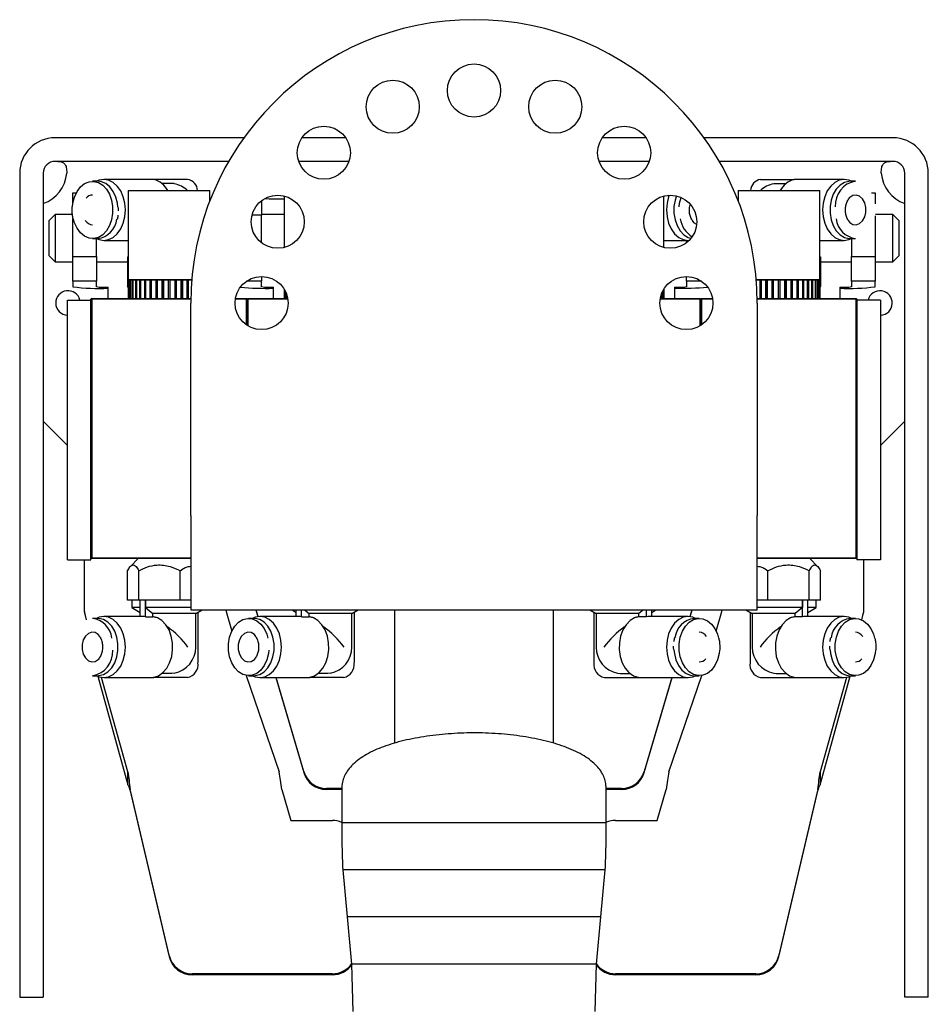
# Model space of a CAD drawing. Header units: inches. Extents: x 18.3 to 53, y 6 to 34.6.
# Tile 2 of 11: x 29.5 to 34.3, y 10.1 to 15.3. Entities that reach past the tile are written whole.
import ezdxf

# ---------------------------------------------------------------- set-up
doc = ezdxf.new("R2010")
doc.units = ezdxf.units.IN
doc.header["$MEASUREMENT"] = 0

msp = doc.modelspace()

# ---------------------------------------------------------------- linework, layer by layer
at = {"color": 7, "linetype": 'Continuous', "lineweight": 25}
for p, q in [((30.685, 14.6608), (29.6846, 14.6608)), ((31.2239, 14.6608), (30.9919, 14.6608)), ((32.8149, 14.6608), (32.5829, 14.6608)), ((34.1221, 14.6608), (33.1217, 14.6608)), ((30.6043, 14.5358), (29.6846, 14.5358)), ((31.2409, 14.5358), (30.9748, 14.5358)), ((32.8319, 14.5358), (32.5658, 14.5358)), ((34.1221, 14.5358), (33.2024, 14.5358)), ((29.4971, 14.4733), (29.4971, 10.2358)), ((29.6221, 14.4733), (29.6221, 10.2358)), ((30.1936, 14.4401), (29.943, 14.4401)), ((30.2075, 14.4401), (30.1936, 14.4401)), ((30.2075, 14.4401), (30.2075, 14.4389)), ((30.3857, 14.4401), (30.2075, 14.4401)), ((33.4211, 14.4401), (33.5993, 14.4401)), ((33.5993, 14.4401), (33.5993, 14.4389)), ((33.6132, 14.4401), (33.5993, 14.4401)), ((33.8637, 14.4401), (33.6132, 14.4401)), ((34.1846, 10.2358), (34.1846, 14.4733)), ((34.3096, 10.2358), (34.3096, 14.4733)), ((29.911, 14.4303), (29.8832, 14.4303)), ((30.3021, 14.4191), (30.2499, 14.4191)), ((30.3161, 14.4177), (30.3021, 14.4191)), ((33.4907, 14.4177), (33.5046, 14.4191)), ((33.5046, 14.4191), (33.5568, 14.4191)), ((33.9236, 14.4303), (33.8958, 14.4303)), ((29.7784, 14.3694), (29.7973, 14.3694)), ((29.7784, 14.3106), (29.7784, 14.3694)), ((30.0717, 14.3815), (30.0717, 13.911)), ((30.0717, 14.3815), (30.5048, 14.3815)), ((30.5048, 14.3279), (30.5048, 14.3815)), ((30.5048, 14.3384), (30.509, 14.3386)), ((30.8409, 14.3378), (30.8985, 14.3378)), ((30.8985, 14.3526), (30.8985, 14.0799)), ((32.9083, 14.0799), (32.9083, 14.3526)), ((33.2978, 14.3386), (33.302, 14.3384)), ((33.302, 14.3815), (33.302, 14.3279)), ((33.302, 14.3815), (33.7351, 14.3815)), ((33.7351, 13.911), (33.7351, 14.3815)), ((34.0095, 14.3694), (34.0284, 14.3694)), ((34.0284, 14.3694), (34.0284, 14.3106)), ((29.7732, 14.283), (29.7731, 14.2787)), ((30.0209, 14.2828), (30.0205, 14.2923)), ((30.0211, 14.2787), (30.0209, 14.2828)), ((30.7784, 14.3278), (30.7784, 14.2503)), ((29.6846, 14.2545), (29.6534, 14.2233)), ((29.7749, 14.2545), (29.6846, 14.2545)), ((29.6846, 14.2545), (29.6846, 14.0045)), ((29.7777, 14.238), (29.7786, 14.2322)), ((29.7784, 14.0317), (29.7784, 14.2336)), ((30.021, 14.2735), (30.0211, 14.2787)), ((30.7784, 14.2503), (30.7276, 14.2503)), ((30.8985, 14.2545), (30.7784, 14.2545)), ((30.7784, 14.1047), (30.7784, 14.2503)), ((34.0284, 14.2469), (34.0284, 14.0317)), ((34.1221, 14.2545), (34.0294, 14.2545)), ((34.1534, 14.2233), (34.1221, 14.2545)), ((34.1221, 14.0045), (34.1221, 14.2545)), ((29.6534, 14.0358), (29.6534, 14.2233)), ((34.1534, 14.2233), (34.1534, 14.0358)), ((29.8832, 14.1272), (29.911, 14.1272)), ((29.9034, 14.0317), (29.9034, 14.1272)), ((33.8958, 14.1272), (33.9236, 14.1272)), ((33.9034, 14.1272), (33.9034, 14.0317)), ((29.943, 14.1173), (30.0717, 14.1173)), ((32.9083, 14.1173), (33.037, 14.1173)), ((33.0284, 14.1173), (33.0284, 14.1047)), ((33.7351, 14.1173), (33.8637, 14.1173)), ((29.6534, 14.0358), (29.6846, 14.0045)), ((29.7784, 13.9011), (29.7784, 14.0317)), ((29.7784, 14.0317), (29.9034, 14.0317)), ((29.9034, 14.0317), (29.9034, 13.9011)), ((30.0687, 14.0307), (30.0687, 13.8744)), ((30.0687, 14.0307), (30.0717, 14.0307)), ((33.7351, 14.0307), (33.7381, 14.0307)), ((33.7381, 14.0307), (33.7381, 13.8744)), ((33.9034, 14.0317), (34.0284, 14.0317)), ((33.9034, 13.9011), (33.9034, 14.0317)), ((34.0284, 14.0317), (34.0284, 13.9011)), ((34.1221, 14.0045), (34.1534, 14.0358)), ((29.6846, 14.0045), (29.7784, 14.0045)), ((29.9034, 14.0045), (30.0687, 14.0045)), ((33.7381, 14.0045), (33.9034, 14.0045)), ((34.0284, 14.0045), (34.1221, 14.0045)), ((30.7784, 13.9264), (30.7784, 13.9011)), ((33.0284, 13.9011), (33.0284, 13.9264)), ((29.9034, 13.9011), (29.7784, 13.9011)), ((29.7784, 13.9011), (29.7784, 13.8724)), ((29.9034, 13.8724), (29.9034, 13.9011)), ((29.9659, 13.8106), (29.9659, 13.8695)), ((30.0717, 13.8697), (30.0687, 13.8744)), ((30.0717, 13.911), (30.4086, 13.911)), ((30.0717, 13.9071), (30.0717, 13.8106)), ((30.0738, 13.9071), (30.0717, 13.9071)), ((30.0729, 13.911), (30.074, 13.909)), ((30.074, 13.909), (30.0729, 13.9071)), ((30.0738, 13.9071), (30.0738, 13.8106)), ((30.0738, 13.9071), (30.0749, 13.9071)), ((30.076, 13.909), (30.074, 13.909)), ((30.074, 13.909), (30.074, 13.909)), ((30.0749, 13.9071), (30.076, 13.909)), ((30.075, 13.9071), (30.075, 13.8106)), ((30.0811, 13.9071), (30.075, 13.9071)), ((30.0773, 13.909), (30.076, 13.909)), ((30.0773, 13.909), (30.0762, 13.9071)), ((30.0833, 13.909), (30.0773, 13.909)), ((30.0811, 13.9071), (30.0811, 13.8106)), ((30.0811, 13.9071), (30.0822, 13.9071)), ((30.0822, 13.9071), (30.0833, 13.909)), ((30.0857, 13.909), (30.0833, 13.909)), ((30.0835, 13.9071), (30.0835, 13.8106)), ((30.0935, 13.9071), (30.0835, 13.9071)), ((30.0857, 13.909), (30.0846, 13.9071)), ((30.0848, 13.909), (30.0848, 13.9074)), ((30.0956, 13.909), (30.0857, 13.909)), ((30.0935, 13.9071), (30.0935, 13.8106)), ((30.0935, 13.9071), (30.0946, 13.9071)), ((30.0946, 13.9071), (30.0956, 13.909)), ((30.0992, 13.909), (30.0956, 13.909)), ((30.097, 13.909), (30.097, 13.8106)), ((30.0971, 13.9071), (30.0971, 13.8106)), ((30.1108, 13.9071), (30.0971, 13.9071)), ((30.0992, 13.909), (30.0981, 13.9071)), ((30.1126, 13.909), (30.0992, 13.909)), ((30.1108, 13.9071), (30.1108, 13.8106)), ((30.1108, 13.9071), (30.1117, 13.9071)), ((30.1117, 13.9071), (30.1126, 13.909)), ((30.1172, 13.909), (30.1126, 13.909)), ((30.1139, 13.909), (30.1139, 13.8106)), ((30.1154, 13.9071), (30.1154, 13.8106)), ((30.1323, 13.9071), (30.1154, 13.9071)), ((30.1172, 13.909), (30.1163, 13.9071)), ((30.134, 13.909), (30.1172, 13.909)), ((30.1323, 13.9071), (30.1323, 13.8106)), ((30.1323, 13.9071), (30.1332, 13.9071)), ((30.1332, 13.9071), (30.134, 13.909)), ((30.1395, 13.909), (30.134, 13.909)), ((30.1351, 13.909), (30.1351, 13.8106)), ((30.1379, 13.9071), (30.1379, 13.8106)), ((30.1578, 13.9071), (30.1379, 13.9071)), ((30.1395, 13.909), (30.1387, 13.9071)), ((30.1591, 13.909), (30.1395, 13.909)), ((30.1578, 13.9071), (30.1578, 13.8106)), ((30.1578, 13.9071), (30.1585, 13.9071)), ((30.1585, 13.9071), (30.1591, 13.909)), ((30.1655, 13.909), (30.1591, 13.909)), ((30.1601, 13.909), (30.1601, 13.8106)), ((30.1641, 13.9071), (30.1641, 13.8106)), ((30.1864, 13.9071), (30.1641, 13.9071)), ((30.1655, 13.909), (30.1648, 13.9071)), ((30.1875, 13.909), (30.1655, 13.909)), ((30.1864, 13.9071), (30.1864, 13.8106)), ((30.1864, 13.9071), (30.187, 13.9071)), ((30.187, 13.9071), (30.1875, 13.909)), ((30.1945, 13.909), (30.1875, 13.909)), ((30.1882, 13.909), (30.1882, 13.8106)), ((30.1934, 13.9071), (30.1934, 13.8106)), ((30.2176, 13.9071), (30.1934, 13.9071)), ((30.1945, 13.909), (30.194, 13.9071)), ((30.2183, 13.909), (30.1945, 13.909)), ((30.2176, 13.9071), (30.2176, 13.8106)), ((30.2176, 13.9071), (30.2179, 13.9071)), ((30.2179, 13.9071), (30.2183, 13.909)), ((30.2258, 13.909), (30.2183, 13.909)), ((30.2188, 13.909), (30.2188, 13.8106)), ((30.2251, 13.9071), (30.2251, 13.8106)), ((30.2505, 13.9071), (30.2251, 13.9071)), ((30.2258, 13.909), (30.2254, 13.9071)), ((30.2508, 13.909), (30.2258, 13.909)), ((30.2505, 13.9071), (30.2505, 13.8106)), ((30.2505, 13.9071), (30.2506, 13.9071)), ((30.2506, 13.9071), (30.2508, 13.909)), ((30.2586, 13.909), (30.2508, 13.909)), ((30.2511, 13.909), (30.2511, 13.8106)), ((30.2582, 13.9071), (30.2582, 13.8106)), ((30.2843, 13.9071), (30.2582, 13.9071)), ((30.2586, 13.909), (30.2584, 13.9071)), ((30.2843, 13.909), (30.2586, 13.909)), ((30.2922, 13.909), (30.2843, 13.909)), ((30.2843, 13.9071), (30.2843, 13.909)), ((30.2843, 13.9071), (30.2843, 13.8106)), ((30.3178, 13.909), (30.2922, 13.909)), ((30.2922, 13.909), (30.2922, 13.9071)), ((30.2922, 13.9071), (30.2922, 13.8106)), ((30.3182, 13.9071), (30.2922, 13.9071)), ((30.3256, 13.909), (30.3178, 13.909)), ((30.318, 13.9071), (30.3178, 13.909)), ((30.3182, 13.9071), (30.3182, 13.8106)), ((30.3254, 13.909), (30.3254, 13.8106)), ((30.3507, 13.909), (30.3256, 13.909)), ((30.3256, 13.909), (30.3258, 13.9071)), ((30.3258, 13.9071), (30.326, 13.9071)), ((30.326, 13.9071), (30.326, 13.8106)), ((30.3514, 13.9071), (30.326, 13.9071)), ((30.3582, 13.909), (30.3507, 13.909)), ((30.351, 13.9071), (30.3507, 13.909)), ((30.3514, 13.9071), (30.3514, 13.8106)), ((30.3576, 13.909), (30.3576, 13.8106)), ((30.382, 13.909), (30.3582, 13.909)), ((30.3582, 13.909), (30.3585, 13.9071)), ((30.3585, 13.9071), (30.3589, 13.9071)), ((30.3589, 13.9071), (30.3589, 13.8106)), ((30.383, 13.9071), (30.3589, 13.9071)), ((30.389, 13.909), (30.382, 13.909)), ((30.3825, 13.9071), (30.382, 13.909)), ((30.383, 13.9071), (30.383, 13.8106)), ((30.3882, 13.909), (30.3882, 13.8106)), ((30.4109, 13.909), (30.389, 13.909)), ((30.389, 13.909), (30.3895, 13.9071)), ((30.3895, 13.9071), (30.39, 13.9071)), ((30.39, 13.9071), (30.39, 13.8106)), ((30.4083, 13.9071), (30.39, 13.9071)), ((30.7784, 13.9011), (30.698, 13.9011)), ((30.7784, 13.8724), (30.7784, 13.9011)), ((30.8409, 13.8106), (30.8409, 13.8695)), ((32.9659, 13.8695), (32.9659, 13.8106)), ((33.1088, 13.9011), (33.0284, 13.9011)), ((33.0284, 13.9011), (33.0284, 13.8724)), ((33.4178, 13.909), (33.3958, 13.909)), ((33.3981, 13.911), (33.7351, 13.911)), ((33.4167, 13.9071), (33.3985, 13.9071)), ((33.4167, 13.9071), (33.4167, 13.8106)), ((33.4167, 13.9071), (33.4173, 13.9071)), ((33.4173, 13.9071), (33.4178, 13.909)), ((33.4248, 13.909), (33.4178, 13.909)), ((33.4185, 13.909), (33.4185, 13.8106)), ((33.4238, 13.9071), (33.4238, 13.8106)), ((33.4479, 13.9071), (33.4238, 13.9071)), ((33.4248, 13.909), (33.4243, 13.9071)), ((33.4486, 13.909), (33.4248, 13.909)), ((33.4479, 13.9071), (33.4479, 13.8106)), ((33.4479, 13.9071), (33.4482, 13.9071)), ((33.4482, 13.9071), (33.4486, 13.909)), ((33.4561, 13.909), (33.4486, 13.909)), ((33.4491, 13.909), (33.4491, 13.8106)), ((33.4554, 13.9071), (33.4554, 13.8106)), ((33.4808, 13.9071), (33.4554, 13.9071)), ((33.4561, 13.909), (33.4557, 13.9071)), ((33.4811, 13.909), (33.4561, 13.909)), ((33.4808, 13.9071), (33.4808, 13.8106)), ((33.4808, 13.9071), (33.481, 13.9071)), ((33.481, 13.9071), (33.4811, 13.909)), ((33.4889, 13.909), (33.4811, 13.909)), ((33.4814, 13.909), (33.4814, 13.8106)), ((33.4886, 13.9071), (33.4886, 13.8106)), ((33.5146, 13.9071), (33.4886, 13.9071)), ((33.4889, 13.909), (33.4887, 13.9071)), ((33.5146, 13.909), (33.4889, 13.909)), ((33.5225, 13.909), (33.5146, 13.909)), ((33.5146, 13.9071), (33.5146, 13.909)), ((33.5146, 13.9071), (33.5146, 13.8106)), ((33.5482, 13.909), (33.5225, 13.909)), ((33.5225, 13.909), (33.5225, 13.9071)), ((33.5485, 13.9071), (33.5225, 13.9071)), ((33.5225, 13.9071), (33.5225, 13.8106)), ((33.5559, 13.909), (33.5482, 13.909)), ((33.5483, 13.9071), (33.5482, 13.909)), ((33.5485, 13.9071), (33.5485, 13.8106)), ((33.5557, 13.909), (33.5557, 13.8106)), ((33.581, 13.909), (33.5559, 13.909)), ((33.5559, 13.909), (33.5561, 13.9071)), ((33.5561, 13.9071), (33.5563, 13.9071)), ((33.5563, 13.9071), (33.5563, 13.8106)), ((33.5817, 13.9071), (33.5563, 13.9071)), ((33.5885, 13.909), (33.581, 13.909)), ((33.5813, 13.9071), (33.581, 13.909)), ((33.5817, 13.9071), (33.5817, 13.8106)), ((33.588, 13.909), (33.588, 13.8106)), ((33.6123, 13.909), (33.5885, 13.909)), ((33.5885, 13.909), (33.5888, 13.9071)), ((33.5888, 13.9071), (33.5892, 13.9071)), ((33.5892, 13.9071), (33.5892, 13.8106)), ((33.6133, 13.9071), (33.5892, 13.9071)), ((33.6193, 13.909), (33.6123, 13.909)), ((33.6128, 13.9071), (33.6123, 13.909)), ((33.6133, 13.9071), (33.6133, 13.8106)), ((33.6185, 13.909), (33.6185, 13.8106)), ((33.6412, 13.909), (33.6193, 13.909)), ((33.6193, 13.909), (33.6198, 13.9071)), ((33.6198, 13.9071), (33.6203, 13.9071)), ((33.6203, 13.9071), (33.6203, 13.8106)), ((33.6426, 13.9071), (33.6203, 13.9071)), ((33.6476, 13.909), (33.6412, 13.909)), ((33.6419, 13.9071), (33.6412, 13.909)), ((33.6426, 13.9071), (33.6426, 13.8106)), ((33.6467, 13.909), (33.6467, 13.8106)), ((33.6672, 13.909), (33.6476, 13.909)), ((33.6476, 13.909), (33.6483, 13.9071)), ((33.6483, 13.9071), (33.649, 13.9071)), ((33.649, 13.9071), (33.649, 13.8106)), ((33.6688, 13.9071), (33.649, 13.9071)), ((33.6728, 13.909), (33.6672, 13.909)), ((33.668, 13.9071), (33.6672, 13.909)), ((33.6688, 13.9071), (33.6688, 13.8106)), ((33.6716, 13.909), (33.6716, 13.8106)), ((33.6895, 13.909), (33.6728, 13.909)), ((33.6728, 13.909), (33.6736, 13.9071)), ((33.6736, 13.9071), (33.6744, 13.9071)), ((33.6744, 13.9071), (33.6744, 13.8106)), ((33.6914, 13.9071), (33.6744, 13.9071)), ((33.6941, 13.909), (33.6895, 13.909)), ((33.6904, 13.9071), (33.6895, 13.909)), ((33.6914, 13.9071), (33.6914, 13.8106)), ((33.6928, 13.909), (33.6928, 13.8106)), ((33.7076, 13.909), (33.6941, 13.909)), ((33.6941, 13.909), (33.6951, 13.9071)), ((33.6951, 13.9071), (33.696, 13.9071)), ((33.696, 13.9071), (33.696, 13.8106)), ((33.7096, 13.9071), (33.696, 13.9071)), ((33.7112, 13.909), (33.7076, 13.909)), ((33.7086, 13.9071), (33.7076, 13.909)), ((33.7096, 13.9071), (33.7096, 13.8106)), ((33.7097, 13.909), (33.7097, 13.8106)), ((33.721, 13.909), (33.7112, 13.909)), ((33.7112, 13.909), (33.7122, 13.9071)), ((33.7122, 13.9071), (33.7132, 13.9071)), ((33.7132, 13.9071), (33.7132, 13.8106)), ((33.7232, 13.9071), (33.7132, 13.9071)), ((33.7235, 13.909), (33.721, 13.909)), ((33.7221, 13.9071), (33.721, 13.909)), ((33.7219, 13.909), (33.7219, 13.9074)), ((33.7232, 13.9071), (33.7232, 13.8106)), ((33.7295, 13.909), (33.7235, 13.909)), ((33.7235, 13.909), (33.7245, 13.9071)), ((33.7245, 13.9071), (33.7257, 13.9071)), ((33.7257, 13.9071), (33.7257, 13.8106)), ((33.7318, 13.9071), (33.7257, 13.9071)), ((33.7307, 13.909), (33.7295, 13.909)), ((33.7306, 13.9071), (33.7295, 13.909)), ((33.7327, 13.909), (33.7307, 13.909)), ((33.7307, 13.909), (33.7318, 13.9071)), ((33.7318, 13.9071), (33.7318, 13.8106)), ((33.7318, 13.9071), (33.733, 13.9071)), ((33.7339, 13.9071), (33.7327, 13.909)), ((33.7328, 13.909), (33.7339, 13.911)), ((33.733, 13.9071), (33.733, 13.8106)), ((33.735, 13.9071), (33.733, 13.9071)), ((33.735, 13.9071), (33.735, 13.8106)), ((33.7381, 13.8744), (33.735, 13.8695)), ((33.8409, 13.8695), (33.8409, 13.8106)), ((34.0284, 13.9011), (33.9034, 13.9011)), ((33.9034, 13.9011), (33.9034, 13.8724)), ((34.0284, 13.8724), (34.0284, 13.9011)), ((30.8985, 13.8589), (30.8985, 13.8106)), ((30.9005, 13.8554), (30.9005, 13.8106)), ((30.9018, 13.8532), (30.9018, 13.8106)), ((30.9079, 13.8406), (30.9079, 13.8106)), ((30.9103, 13.8345), (30.9103, 13.8106)), ((32.8964, 13.8345), (32.8964, 13.8106)), ((32.8989, 13.8406), (32.8989, 13.8106)), ((32.905, 13.8532), (32.905, 13.8106)), ((32.9062, 13.8554), (32.9062, 13.8106)), ((32.9083, 13.8589), (32.9083, 13.8106)), ((29.7498, 13.8014), (29.8748, 13.8014)), ((29.7498, 12.4264), (29.7498, 13.8014)), ((29.8788, 13.8106), (29.8748, 13.8067)), ((29.8748, 12.4366), (29.8748, 13.8067)), ((29.8748, 13.8067), (29.8788, 13.8067)), ((29.8788, 13.8106), (30.4036, 13.8106)), ((29.8788, 13.8106), (29.8788, 13.8067)), ((29.8788, 13.8067), (29.8788, 12.4366)), ((30.4035, 13.8067), (29.8788, 13.8067)), ((30.4034, 12.6608), (30.4034, 13.7858)), ((30.6977, 13.8067), (30.6393, 13.8067)), ((30.64, 13.8106), (30.6977, 13.8106)), ((30.6977, 13.8067), (30.6977, 13.8106)), ((30.7016, 13.8067), (30.6977, 13.8106)), ((30.6977, 13.6706), (30.6977, 13.8067)), ((30.6977, 13.8067), (30.7016, 13.8067)), ((30.7055, 13.8106), (30.7016, 13.8067)), ((30.7016, 13.6679), (30.7016, 13.8067)), ((30.7016, 13.8067), (30.7055, 13.8067)), ((30.7055, 13.8106), (30.9168, 13.8106)), ((30.7055, 13.8106), (30.7055, 13.8067)), ((30.7055, 13.8067), (30.7055, 13.6655)), ((30.9174, 13.8067), (30.7055, 13.8067)), ((33.1012, 13.8067), (32.8893, 13.8067)), ((32.89, 13.8106), (33.1012, 13.8106)), ((33.1012, 13.8067), (33.1012, 13.8106)), ((33.1051, 13.8067), (33.1012, 13.8106)), ((33.1012, 13.6655), (33.1012, 13.8067)), ((33.1012, 13.8067), (33.1051, 13.8067)), ((33.1091, 13.8106), (33.1051, 13.8067)), ((33.1051, 13.8067), (33.1051, 13.6679)), ((33.1051, 13.8067), (33.1091, 13.8067)), ((33.1091, 13.8106), (33.1668, 13.8106)), ((33.1091, 13.8106), (33.1091, 13.8067)), ((33.1091, 13.8067), (33.1091, 13.6706)), ((33.1674, 13.8067), (33.1091, 13.8067)), ((33.4032, 13.8106), (33.928, 13.8106)), ((33.928, 13.8067), (33.4032, 13.8067)), ((33.4034, 13.7858), (33.4034, 12.6608)), ((33.928, 13.8067), (33.928, 13.8106)), ((33.9319, 13.8067), (33.928, 13.8106)), ((33.928, 12.4366), (33.928, 13.8067)), ((33.928, 13.8067), (33.9319, 13.8067)), ((33.9319, 13.8067), (33.9319, 12.4366)), ((34.0569, 13.8014), (33.9319, 13.8014)), ((34.0569, 13.8014), (34.0569, 12.4264)), ((29.6221, 13.1609), (29.7471, 13.0359)), ((34.0596, 13.0359), (34.1846, 13.1609)), ((29.7471, 13.0359), (29.7498, 13.0359)), ((34.0569, 13.0359), (34.0596, 13.0359)), ((30.4034, 12.6608), (30.4034, 12.1608)), ((33.4034, 12.1608), (33.4034, 12.6608)), ((29.7498, 12.4264), (29.8748, 12.4264)), ((29.8409, 12.1526), (29.8409, 12.4264)), ((29.8748, 12.4366), (29.8788, 12.4366)), ((29.8748, 12.4366), (29.8788, 12.4327)), ((29.8748, 12.4264), (29.8748, 12.4366)), ((29.8788, 12.4366), (30.4034, 12.4366)), ((29.8788, 12.4327), (29.8788, 12.4366)), ((30.4034, 12.4327), (29.8788, 12.4327)), ((30.1247, 12.4327), (30.0838, 12.3918)), ((33.4034, 12.4366), (33.928, 12.4366)), ((33.928, 12.4327), (33.4034, 12.4327)), ((33.7229, 12.3918), (33.682, 12.4327)), ((33.928, 12.4366), (33.9319, 12.4366)), ((33.928, 12.4366), (33.928, 12.4327)), ((33.928, 12.4327), (33.9319, 12.4366)), ((33.9319, 12.4366), (33.9319, 12.4264)), ((34.0569, 12.4264), (33.9319, 12.4264)), ((33.9659, 12.4264), (33.9659, 12.1526)), ((30.0687, 12.2126), (30.0687, 12.3689)), ((30.1275, 12.2126), (30.1275, 12.3689)), ((30.347, 12.2126), (30.347, 12.3689)), ((33.4597, 12.2126), (33.4597, 12.3689)), ((33.6793, 12.2126), (33.6793, 12.3689)), ((33.7381, 12.2126), (33.7381, 12.3689)), ((30.1275, 12.2126), (30.0687, 12.2126)), ((30.0914, 12.2126), (30.0914, 12.1732)), ((30.347, 12.2126), (30.1275, 12.2126)), ((30.1351, 12.126), (30.1351, 12.2126)), ((30.1629, 12.1248), (30.1629, 12.2126)), ((30.1636, 12.2126), (30.1636, 12.1732)), ((30.4034, 12.2126), (30.347, 12.2126)), ((33.4597, 12.2126), (33.4034, 12.2126)), ((33.6793, 12.2126), (33.4597, 12.2126)), ((33.6431, 12.2126), (33.6431, 12.1732)), ((33.6438, 12.1248), (33.6438, 12.2126)), ((33.6716, 12.126), (33.6716, 12.2126)), ((33.7381, 12.2126), (33.6793, 12.2126)), ((33.7154, 12.1732), (33.7154, 12.2126)), ((29.8409, 12.1526), (29.8409, 12.1469)), ((29.8511, 12.1092), (29.8409, 12.1526)), ((29.8409, 12.1469), (29.8499, 12.1086)), ((30.0914, 12.1732), (30.1351, 12.148)), ((30.1358, 12.1732), (30.0914, 12.1732)), ((30.4034, 12.1732), (30.1636, 12.1732)), ((30.1636, 12.1732), (30.2029, 12.1414)), ((30.4034, 12.1608), (33.4034, 12.1608)), ((30.43, 12.1414), (30.4635, 12.1608)), ((30.4413, 12.148), (30.4413, 11.8819)), ((30.5909, 12.1608), (30.5909, 12.1526)), ((30.5909, 12.1526), (30.6208, 12.0487)), ((30.7485, 12.1608), (30.759, 12.1252)), ((30.7606, 12.1255), (30.7502, 12.1608)), ((30.9397, 12.1608), (30.9619, 12.148)), ((30.9619, 12.126), (30.9619, 12.1608)), ((30.9897, 12.1248), (30.9897, 12.1608)), ((31.0058, 12.1608), (31.0297, 12.1414)), ((31.2567, 12.1414), (31.2903, 12.1608)), ((31.2681, 12.148), (31.2681, 11.8819)), ((31.4815, 12.1608), (31.4815, 11.4558)), ((32.3253, 11.4554), (32.3253, 12.1608)), ((32.5165, 12.1608), (32.55, 12.1414)), ((32.5386, 12.148), (32.5386, 11.8819)), ((32.801, 12.1608), (32.7771, 12.1414)), ((32.817, 12.1248), (32.817, 12.1608)), ((32.8449, 12.148), (32.867, 12.1608)), ((32.8449, 12.126), (32.8449, 12.1608)), ((33.0565, 12.1608), (33.0461, 12.1255)), ((33.0477, 12.1252), (33.0582, 12.1608)), ((33.1859, 12.0487), (33.2159, 12.1526)), ((33.2159, 12.1526), (33.2159, 12.1608)), ((33.3432, 12.1608), (33.3768, 12.1414)), ((33.3654, 12.148), (33.3654, 11.8819)), ((33.6431, 12.1732), (33.4034, 12.1732)), ((33.6431, 12.1732), (33.6039, 12.1414)), ((33.7154, 12.1732), (33.6709, 12.1732)), ((33.6716, 12.148), (33.7154, 12.1732)), ((33.9659, 12.1526), (33.9557, 12.1092)), ((33.9569, 12.1086), (33.9659, 12.1469)), ((33.9659, 12.1526), (33.9659, 12.1469)), ((29.911, 12.1161), (29.8832, 12.1161)), ((30.149, 12.126), (29.943, 12.126)), ((30.1629, 12.1248), (30.2029, 12.1248)), ((30.43, 12.1414), (30.2029, 12.1414)), ((30.2029, 12.1248), (30.2029, 12.1414)), ((30.43, 11.9646), (30.43, 12.1414)), ((30.7378, 12.1161), (30.7099, 12.1161)), ((30.9758, 12.126), (30.7698, 12.126)), ((30.9897, 12.1248), (31.0297, 12.1248)), ((31.2567, 12.1414), (31.0297, 12.1414)), ((31.0297, 12.1248), (31.0297, 12.1414)), ((31.2567, 11.9646), (31.2567, 12.1414)), ((32.55, 12.1414), (32.55, 11.9646)), ((32.7771, 12.1414), (32.55, 12.1414)), ((32.7771, 12.1248), (32.7771, 12.1414)), ((32.817, 12.1248), (32.7771, 12.1248)), ((33.037, 12.126), (32.831, 12.126)), ((33.0968, 12.1161), (33.069, 12.1161)), ((33.3768, 12.1414), (33.3768, 11.9646)), ((33.6039, 12.1414), (33.3768, 12.1414)), ((33.6039, 12.1248), (33.6039, 12.1414)), ((33.6438, 12.1248), (33.6039, 12.1248)), ((33.8637, 12.126), (33.6577, 12.126)), ((33.9236, 12.1161), (33.8958, 12.1161)), ((33.2023, 12.0052), (33.2014, 12.011)), ((34.0291, 12.0052), (34.0281, 12.011)), ((32.959, 11.9698), (32.9589, 11.9646)), ((32.9589, 11.9646), (32.9591, 11.9605)), ((32.9591, 11.9605), (32.9595, 11.951)), ((33.2068, 11.9603), (33.2069, 11.9646)), ((33.7858, 11.9698), (33.7857, 11.9646)), ((33.7857, 11.9646), (33.7859, 11.9605)), ((33.7859, 11.9605), (33.7863, 11.951)), ((34.0336, 11.9603), (34.0337, 11.9646)), ((29.8832, 11.813), (29.911, 11.813)), ((29.9103, 11.8099), (30.0707, 11.2359)), ((30.0707, 11.3033), (29.9307, 11.8041)), ((29.943, 11.8031), (30.1936, 11.8031)), ((30.1936, 11.8031), (30.2075, 11.8031)), ((30.2075, 11.8031), (30.2075, 11.8043)), ((30.3857, 11.8031), (30.2075, 11.8031)), ((30.3021, 11.8242), (30.2499, 11.8242)), ((30.3161, 11.8256), (30.3021, 11.8242)), ((30.6974, 11.814), (30.8721, 11.3033)), ((30.7099, 11.813), (30.7378, 11.813)), ((30.7698, 11.8031), (31.0203, 11.8031)), ((30.8538, 11.8031), (31.002, 11.3)), ((31.002, 11.3057), (30.8555, 11.8031)), ((31.0203, 11.8031), (31.0343, 11.8031)), ((31.0343, 11.8031), (31.0343, 11.8043)), ((31.2124, 11.8031), (31.0343, 11.8031)), ((31.1289, 11.8242), (31.0767, 11.8242)), ((31.1428, 11.8256), (31.1289, 11.8242)), ((32.5943, 11.8031), (32.7725, 11.8031)), ((32.6639, 11.8256), (32.6778, 11.8242)), ((32.6778, 11.8242), (32.73, 11.8242)), ((32.7725, 11.8031), (32.7725, 11.8043)), ((32.7725, 11.8031), (32.7864, 11.8031)), ((32.7864, 11.8031), (33.037, 11.8031)), ((32.9512, 11.8031), (32.8048, 11.3057)), ((32.8048, 11.3), (32.9529, 11.8031)), ((32.9347, 11.3033), (33.1093, 11.814)), ((33.069, 11.813), (33.0968, 11.813)), ((33.4211, 11.8031), (33.5993, 11.8031)), ((33.4907, 11.8256), (33.5046, 11.8242)), ((33.5046, 11.8242), (33.5568, 11.8242)), ((33.5993, 11.8031), (33.5993, 11.8043)), ((33.5993, 11.8031), (33.6132, 11.8031)), ((33.6132, 11.8031), (33.8637, 11.8031)), ((33.7361, 11.2359), (33.8965, 11.8099)), ((33.876, 11.8041), (33.7361, 11.3033)), ((33.8958, 11.813), (33.9236, 11.813)), ((30.0707, 11.2359), (30.0707, 11.3033)), ((33.7361, 11.3033), (33.7361, 11.2359)), ((30.2888, 10.3316), (30.0817, 11.2108)), ((30.0817, 11.2051), (30.0817, 11.2108)), ((30.8856, 11.2108), (30.9328, 11.0469)), ((31.2034, 11.2161), (31.1219, 11.2161)), ((31.2034, 11.2104), (31.1219, 11.2104)), ((31.2034, 11.2195), (31.2034, 11.0358)), ((32.6034, 11.0358), (32.6034, 11.2195)), ((32.6848, 11.2161), (32.6034, 11.2161)), ((32.6848, 11.2104), (32.6034, 11.2104)), ((32.874, 11.0469), (32.9212, 11.2108)), ((33.7251, 11.2108), (33.518, 10.3316)), ((33.7251, 11.2108), (33.7251, 11.2051)), ((30.0817, 11.2051), (30.2888, 10.3258)), ((33.518, 10.3258), (33.7251, 11.2051)), ((30.9328, 11.0469), (31.1534, 11.0469)), ((31.2034, 11.0358), (32.6034, 11.0358)), ((32.6534, 11.0469), (32.874, 11.0469)), ((31.2084, 10.7858), (31.2314, 10.5358)), ((32.5984, 10.7858), (31.2084, 10.7858)), ((32.5754, 10.5358), (32.5984, 10.7858)), ((31.2314, 10.5358), (31.2549, 10.2858)), ((32.5754, 10.5358), (31.2314, 10.5358)), ((32.5519, 10.2858), (32.5754, 10.5358)), ((31.2549, 10.2858), (31.2624, 10.0358)), ((32.5519, 10.2858), (31.2549, 10.2858)), ((32.5444, 10.0358), (32.5519, 10.2858)), ((29.4971, 10.2358), (29.4971, 10.1108)), ((29.6221, 10.2358), (29.6221, 10.1108)), ((31.1534, 10.2353), (30.4105, 10.2353)), ((31.1534, 10.2296), (30.4105, 10.2296)), ((33.3963, 10.2353), (32.6534, 10.2353)), ((33.3963, 10.2296), (32.6534, 10.2296)), ((34.1846, 10.1108), (34.1846, 10.2358)), ((34.3096, 10.1108), (34.3096, 10.2358)), ((29.4971, 10.1108), (29.6221, 10.1108)), ((34.3096, 10.1108), (34.1846, 10.1108))]:
    msp.add_line(p, q, dxfattribs=at)
at = {"color": 7, "linetype": 'Continuous', "lineweight": 25, "flags": 128}
for points in [[(30.0572, 14.2787), (30.0543, 14.3146), (30.0459, 14.3488), (30.0323, 14.3794), (30.0142, 14.4049), (29.9925, 14.4242), (29.9684, 14.4361), (29.943, 14.4401), (29.9176, 14.4361), (29.9038, 14.4303)], [(33.903, 14.4303), (33.8891, 14.4361), (33.8637, 14.4401), (33.8383, 14.4361), (33.8142, 14.4242), (33.7926, 14.4049), (33.7745, 14.3794), (33.7609, 14.3488), (33.7525, 14.3146), (33.7496, 14.2787), (33.7525, 14.2428), (33.7609, 14.2087), (33.7745, 14.1781), (33.7926, 14.1525), (33.8142, 14.1333), (33.8383, 14.1214), (33.8637, 14.1173), (33.8891, 14.1214), (33.9034, 14.1274)], [(29.7767, 14.2959), (29.7789, 14.3137), (29.7874, 14.3468), (29.8011, 14.3762), (29.8192, 14.4003), (29.8407, 14.4179), (29.8646, 14.428), (29.8894, 14.43), (29.9139, 14.4239), (29.9368, 14.41), (29.9567, 14.389), (29.9727, 14.362), (29.9839, 14.3306), (29.9896, 14.2963), (29.9896, 14.2611), (29.9839, 14.2269), (29.9727, 14.1954), (29.9567, 14.1685), (29.9368, 14.1475), (29.9139, 14.1335), (29.8894, 14.1274), (29.8646, 14.1295), (29.8407, 14.1395), (29.8192, 14.1571), (29.8011, 14.1813), (29.7874, 14.2107), (29.7815, 14.2309)], [(30.0177, 14.2928), (30.0153, 14.3137), (30.0068, 14.3468), (29.9931, 14.3762), (29.975, 14.4003), (29.9535, 14.4179), (29.9296, 14.428), (29.911, 14.4303)], [(33.8958, 14.4303), (33.8895, 14.43), (33.865, 14.4239), (33.8422, 14.41), (33.8222, 14.389), (33.8062, 14.362), (33.795, 14.3306), (33.7893, 14.2963), (33.7893, 14.2611), (33.795, 14.2269), (33.8062, 14.1954), (33.8222, 14.1685), (33.8422, 14.1475), (33.865, 14.1335), (33.8895, 14.1274), (33.8958, 14.1272)], [(32.9371, 14.3568), (32.9341, 14.3488), (32.9257, 14.3146), (32.9228, 14.2787), (32.9257, 14.2428), (32.9341, 14.2087), (32.9477, 14.1781), (32.9658, 14.1525), (32.9874, 14.1333), (33.0116, 14.1214), (33.037, 14.1173), (33.0429, 14.1175)], [(32.9756, 14.353), (32.9683, 14.3306), (32.9625, 14.2963), (32.9625, 14.2611), (32.9683, 14.2269), (32.9794, 14.1954), (32.9954, 14.1685), (33.0154, 14.1475), (33.0382, 14.1335), (33.0529, 14.1289)], [(32.9903, 14.2959), (32.9925, 14.3137), (33.0003, 14.3446)], [(33.8849, 14.2222), (33.8931, 14.2128), (33.9099, 14.2024), (33.9282, 14.2003), (33.946, 14.2066), (33.9613, 14.2208), (33.9726, 14.2413), (33.9785, 14.2658), (33.9785, 14.2917), (33.9726, 14.3162), (33.9613, 14.3367), (33.946, 14.3508), (33.9282, 14.3572), (33.9099, 14.3551), (33.8931, 14.3446), (33.8891, 14.3405)], [(29.9038, 14.1272), (29.9176, 14.1214), (29.943, 14.1173), (29.9684, 14.1214), (29.9925, 14.1333), (30.0142, 14.1525), (30.0323, 14.1781), (30.0459, 14.2087), (30.0543, 14.2428), (30.0572, 14.2787)], [(33.0581, 14.2222), (33.0664, 14.2128), (33.0827, 14.2026)], [(29.9038, 11.813), (29.9176, 11.8072), (29.943, 11.8031), (29.9684, 11.8072), (29.9925, 11.8191), (30.0142, 11.8384), (30.0323, 11.8639), (30.0459, 11.8945), (30.0543, 11.9286), (30.0572, 11.9646), (30.0543, 12.0005), (30.0459, 12.0346), (30.0323, 12.0652), (30.0142, 12.0908), (29.9925, 12.11), (29.9684, 12.1219), (29.943, 12.126), (29.9176, 12.1219), (29.9038, 12.1161)], [(29.911, 11.813), (29.9172, 11.8132), (29.9417, 11.8193), (29.9646, 11.8333), (29.9846, 11.8543), (30.0005, 11.8813), (30.0117, 11.9127), (30.0175, 11.947), (30.0175, 11.9822), (30.0117, 12.0164), (30.0005, 12.0478), (29.9846, 12.0748), (29.9646, 12.0958), (29.9417, 12.1098), (29.9172, 12.1159), (29.911, 12.1161)], [(30.2075, 11.8043), (30.2326, 11.8129), (30.2558, 11.8292), (30.2758, 11.8525), (30.2915, 11.8816), (30.3022, 11.9149), (30.3073, 11.9508), (30.3066, 11.9874), (30.3, 12.0228), (30.288, 12.0552), (30.2711, 12.083), (30.2503, 12.1046), (30.2265, 12.1191)], [(30.8164, 11.9474), (30.8142, 11.9296), (30.8057, 11.8965), (30.792, 11.8671), (30.7739, 11.843), (30.7524, 11.8254), (30.7285, 11.8153), (30.7037, 11.8132), (30.6792, 11.8193), (30.6563, 11.8333), (30.6364, 11.8543), (30.6204, 11.8813), (30.6092, 11.9127), (30.6035, 11.947), (30.6035, 11.9822), (30.6092, 12.0164), (30.6204, 12.0478), (30.6364, 12.0748), (30.6563, 12.0958), (30.6792, 12.1098), (30.7037, 12.1159), (30.7285, 12.1138), (30.7524, 12.1037), (30.7739, 12.0861), (30.792, 12.062), (30.8057, 12.0326), (30.8116, 12.0124)], [(30.7305, 11.813), (30.7444, 11.8072), (30.7698, 11.8031), (30.7952, 11.8072), (30.8193, 11.8191), (30.841, 11.8384), (30.859, 11.8639), (30.8726, 11.8945), (30.8811, 11.9286), (30.8839, 11.9646), (30.8811, 12.0005), (30.8726, 12.0346), (30.859, 12.0652), (30.841, 12.0908), (30.8193, 12.11), (30.7952, 12.1219), (30.7698, 12.126), (30.7444, 12.1219), (30.7305, 12.1161)], [(30.7378, 11.813), (30.744, 11.8132), (30.7685, 11.8193), (30.7914, 11.8333), (30.8113, 11.8543), (30.8273, 11.8813), (30.8385, 11.9127), (30.8442, 11.947), (30.8442, 11.9822), (30.8385, 12.0164), (30.8273, 12.0478), (30.8113, 12.0748), (30.7914, 12.0958), (30.7685, 12.1098), (30.744, 12.1159), (30.7378, 12.1161)], [(31.0343, 11.8043), (31.0594, 11.8129), (31.0826, 11.8292), (31.1025, 11.8525), (31.1183, 11.8816), (31.129, 11.9149), (31.1341, 11.9508), (31.1333, 11.9874), (31.1268, 12.0228), (31.1148, 12.0552), (31.0979, 12.083), (31.077, 12.1046), (31.0533, 12.1191)], [(32.7535, 12.1191), (32.7297, 12.1046), (32.7088, 12.083), (32.692, 12.0552), (32.68, 12.0228), (32.6734, 11.9874), (32.6727, 11.9508), (32.6778, 11.9149), (32.6885, 11.8816), (32.7042, 11.8525), (32.7242, 11.8292), (32.7473, 11.8129), (32.7725, 11.8043)], [(33.0762, 12.1161), (33.0624, 12.1219), (33.037, 12.126), (33.0116, 12.1219), (32.9874, 12.11), (32.9658, 12.0908), (32.9477, 12.0652), (32.9341, 12.0346), (32.9257, 12.0005), (32.9228, 11.9646)], [(33.2033, 11.9474), (33.2011, 11.9296), (33.1926, 11.8965), (33.1789, 11.8671), (33.1608, 11.843), (33.1393, 11.8254), (33.1154, 11.8153), (33.0906, 11.8132), (33.0661, 11.8193), (33.0432, 11.8333), (33.0233, 11.8543), (33.0073, 11.8813), (32.9961, 11.9127), (32.9904, 11.947), (32.9904, 11.9822), (32.9961, 12.0164), (33.0073, 12.0478), (33.0233, 12.0748), (33.0432, 12.0958), (33.0661, 12.1098), (33.0906, 12.1159), (33.1154, 12.1138), (33.1393, 12.1037), (33.1608, 12.0861), (33.1789, 12.062), (33.1926, 12.0326), (33.1985, 12.0124)], [(33.5802, 12.1191), (33.5565, 12.1046), (33.5356, 12.083), (33.5188, 12.0552), (33.5067, 12.0228), (33.5002, 11.9874), (33.4995, 11.9508), (33.5046, 11.9149), (33.5153, 11.8816), (33.531, 11.8525), (33.551, 11.8292), (33.5741, 11.8129), (33.5993, 11.8043)], [(33.903, 12.1161), (33.8891, 12.1219), (33.8637, 12.126), (33.8383, 12.1219), (33.8142, 12.11), (33.7926, 12.0908), (33.7745, 12.0652), (33.7609, 12.0346), (33.7525, 12.0005), (33.7496, 11.9646)], [(34.0301, 11.9474), (34.0279, 11.9296), (34.0194, 11.8965), (34.0057, 11.8671), (33.9876, 11.843), (33.966, 11.8254), (33.9422, 11.8153), (33.9174, 11.8132), (33.8928, 11.8193), (33.87, 11.8333), (33.85, 11.8543), (33.834, 11.8813), (33.8229, 11.9127), (33.8171, 11.947), (33.8171, 11.9822), (33.8229, 12.0164), (33.834, 12.0478), (33.85, 12.0748), (33.87, 12.0958), (33.8928, 12.1098), (33.9174, 12.1159), (33.9422, 12.1138), (33.966, 12.1037), (33.9876, 12.0861), (34.0057, 12.062), (34.0194, 12.0326), (34.0253, 12.0124)], [(29.9219, 12.0211), (29.9136, 12.0305), (29.8968, 12.0409), (29.8786, 12.043), (29.8608, 12.0367), (29.8455, 12.0225), (29.8342, 12.002), (29.8282, 11.9775), (29.8282, 11.9516), (29.8342, 11.9271), (29.8455, 11.9066), (29.8608, 11.8924), (29.8786, 11.8861), (29.8968, 11.8882), (29.9136, 11.8986), (29.9177, 11.9027)], [(30.7487, 12.0211), (30.7404, 12.0305), (30.7236, 12.0409), (30.7053, 12.043), (30.6876, 12.0367), (30.6722, 12.0225), (30.661, 12.002), (30.655, 11.9775), (30.655, 11.9516), (30.661, 11.9271), (30.6722, 11.9066), (30.6876, 11.8924), (30.7053, 11.8861), (30.7236, 11.8882), (30.7404, 11.8986), (30.7444, 11.9027)], [(32.9228, 11.9646), (32.9257, 11.9286), (32.9341, 11.8945), (32.9477, 11.8639), (32.9658, 11.8384), (32.9874, 11.8191), (33.0116, 11.8072), (33.037, 11.8031), (33.0624, 11.8072), (33.0762, 11.813)], [(32.9623, 11.9504), (32.9647, 11.9296), (32.9732, 11.8965), (32.9869, 11.8671), (33.005, 11.843), (33.0265, 11.8254), (33.0504, 11.8153), (33.069, 11.813)], [(33.7496, 11.9646), (33.7525, 11.9286), (33.7609, 11.8945), (33.7745, 11.8639), (33.7926, 11.8384), (33.8142, 11.8191), (33.8383, 11.8072), (33.8637, 11.8031), (33.8891, 11.8072), (33.903, 11.813)], [(33.789, 11.9504), (33.7915, 11.9296), (33.8, 11.8965), (33.8136, 11.8671), (33.8317, 11.843), (33.8533, 11.8254), (33.8771, 11.8153), (33.8958, 11.813)]]:
    msp.add_lwpolyline(points, dxfattribs=at)
at = {"color": 7, "linetype": 'Continuous', "lineweight": 25}
for centre in [(31.9034, 14.9108), (31.4729, 14.8251), (32.3339, 14.8251), (31.1079, 14.5813), (32.6989, 14.5813), (30.864, 14.2163), (32.9427, 14.2163), (30.7784, 13.7858), (33.0284, 13.7858)]:
    msp.add_circle(centre, 0.1406, dxfattribs=at)
for centre, radius, start, end in [((31.9034, 13.7858), 1.5, 90, 180), ((31.9034, 13.7858), 1.5, 0, 90), ((31.6196, 14.692), 0.0588, 127.9165, 147.6695), ((32.1871, 14.692), 0.0587, 32.3305, 52.0835), ((29.6846, 14.4733), 0.1875, 90, 180), ((34.1221, 14.4733), 0.1875, 0, 90), ((29.6846, 14.4733), 0.0625, 90, 180), ((34.1221, 14.4733), 0.0625, 0, 90), ((29.5596, 14.489), 0.1875, 289.4712, 355.1891), ((30.1935, 14.3589), 0.0812, 80.1206, 89.9855), ((30.1808, 14.328), 0.1141, 27.9391, 76.4855), ((30.3773, 14.3785), 0.0622, 2.7603, 82.3286), ((33.4325, 14.3757), 0.0655, 100.0132, 174.898), ((33.6259, 14.328), 0.1141, 103.5145, 152.0609), ((33.6132, 14.3589), 0.0812, 90.0145, 99.8794), ((34.2471, 14.489), 0.1875, 184.8109, 250.5288), ((30.2882, 14.2787), 0.1417, 46.4688, 78.6724), ((33.5185, 14.2787), 0.1417, 101.3276, 133.5312), ((33.9436, 14.3051), 0.1268, 99.059, 184.1524), ((29.8852, 14.3097), 0.0478, 92.4241, 139.8663), ((30.8372, 15.2977), 0.9599, 267.4694, 270.2177), ((33.1329, 14.2558), 0.14, 190.2521, 238.0789), ((33.9402, 14.2452), 0.1192, 186.8874, 261.9702), ((29.8857, 14.2493), 0.0493, 213.3009, 267.1062), ((29.8946, 14.2447), 0.1187, 277.9583, 352.3881), ((29.9191, 14.8903), 1.0276, 262.1291, 272.6089), ((29.9503, 14.2117), 0.3425, 262.1291, 272.6089), ((30.8061, 15.5312), 1.6678, 265.1575, 271.1947), ((30.8253, 14.2117), 0.3425, 262.1291, 272.6089), ((32.9815, 14.2117), 0.3425, 267.3911, 277.8709), ((32.9911, 15.8307), 1.967, 269.2649, 274.383), ((33.8877, 14.8903), 1.0276, 267.3911, 277.8709), ((33.8565, 14.2117), 0.3425, 267.3911, 277.8709), ((29.7529, 13.7859), 0.065, 13.827, 180), ((34.0538, 13.7859), 0.065, 272.7461, 166.173), ((29.7529, 13.7859), 0.065, 180, 267.2539), ((29.8665, 11.9981), 0.1192, 6.8874, 81.9702), ((30.149, 12.0447), 0.0812, 80.1206, 89.9855), ((30.9758, 12.0447), 0.0812, 80.1206, 89.9855), ((32.831, 12.0447), 0.0812, 90.0145, 99.8794), ((33.0854, 11.9985), 0.1187, 97.9583, 172.3881), ((33.6577, 12.0447), 0.0812, 90.0145, 99.8794), ((33.9122, 11.9985), 0.1187, 97.9583, 172.3881), ((33.0943, 11.994), 0.0493, 33.3009, 87.1062), ((33.9211, 11.994), 0.0493, 33.3009, 87.1062), ((29.8632, 11.9382), 0.1268, 279.059, 4.1524), ((30.2882, 11.9646), 0.1417, 281.3276, 0), ((31.115, 11.9646), 0.1417, 281.3276, 0), ((32.6918, 11.9646), 0.1417, 180, 258.6724), ((33.5185, 11.9646), 0.1417, 180, 258.6724), ((33.0948, 11.9335), 0.0478, 272.4241, 319.8663), ((33.9216, 11.9335), 0.0478, 272.4241, 319.8663), ((30.3717, 11.872), 0.0703, 281.4218, 8.0495), ((31.1985, 11.872), 0.0703, 281.4218, 8.0495), ((32.6082, 11.872), 0.0703, 171.9505, 258.5782), ((33.435, 11.872), 0.0703, 171.9505, 258.5782), ((30.1935, 11.8844), 0.0812, 270.0145, 279.8794), ((31.0203, 11.8844), 0.0812, 270.0145, 279.8794), ((32.7864, 11.8844), 0.0812, 260.1206, 269.9855), ((33.6132, 11.8844), 0.0812, 260.1206, 269.9855), ((31.1219, 11.3411), 0.125, 196.4285, 270.0191), ((31.1219, 11.3353), 0.125, 196.4285, 270.0191), ((32.6849, 11.3411), 0.125, 269.9809, 343.5715), ((32.6849, 11.3353), 0.125, 269.9809, 343.5715), ((31.1534, 10.9218), 0.1251, 66.1862, 90.0013), ((32.6534, 10.9218), 0.1251, 89.9987, 112.9343), ((30.4104, 10.3603), 0.125, 193.2783, 270.0212), ((30.4104, 10.3545), 0.125, 193.2783, 270.0212), ((33.3963, 10.3603), 0.125, 269.9788, 346.7217), ((33.3963, 10.3545), 0.125, 269.9788, 346.7217), ((31.1534, 10.3603), 0.125, 269.9896, 325.4962), ((31.1534, 10.3546), 0.125, 269.9911, 325.8947), ((32.6534, 10.3546), 0.125, 214.1008, 270.0105), ((32.6534, 10.3603), 0.125, 214.4927, 270.0089)]:
    msp.add_arc(centre, radius, start, end, dxfattribs=at)
for centre, major_axis, start_param, end_param in [((30.2882, 11.9646), (0.1309, -0.1309), 1.178097, 2.024734), ((31.115, 11.9646), (0.1309, -0.1309), 1.178097, 2.024734), ((32.6918, 11.9646), (0.1309, 0.1309), 1.116859, 1.963495), ((33.5185, 11.9646), (0.1309, 0.1309), 1.116859, 1.963495)]:
    msp.add_ellipse(centre, major_axis=major_axis, ratio=0.414214, start_param=start_param, end_param=end_param, dxfattribs=at)
for points, knots in [([(29.6995, 14.5358), (29.7073, 14.5351), (29.7211, 14.5339), (29.7349, 14.5247), (29.7411, 14.514), (29.7442, 14.5034), (29.7461, 14.4895), (29.7463, 14.4789), (29.7465, 14.4733)], [0, 0, 0, 0, 0.283032, 0.500642, 0.602782, 0.718896, 0.850877, 1, 1, 1, 1]), ([(34.0603, 14.4733), (34.0604, 14.4789), (34.0607, 14.4895), (34.0626, 14.5034), (34.0656, 14.514), (34.0719, 14.5247), (34.0857, 14.5339), (34.0995, 14.5351), (34.1073, 14.5358)], [0, 0, 0, 0, 0.149123, 0.281104, 0.397218, 0.499358, 0.716968, 1, 1, 1, 1]), ([(33.8708, 14.2787), (33.8709, 14.2828), (33.8713, 14.2946), (33.8756, 14.3136), (33.8832, 14.3311), (33.8899, 14.3383), (33.8924, 14.341)], [0, 0, 0, 0, 0.165133, 0.487598, 0.809409, 1, 1, 1, 1]), ([(29.7742, 14.2953), (29.7738, 14.2926), (29.7732, 14.2886), (29.7732, 14.2844), (29.7732, 14.283)], [0, 0, 0, 0, 0.652996, 1, 1, 1, 1]), ([(33.0621, 14.2206), (33.0611, 14.2216), (33.0558, 14.2272), (33.0492, 14.2428), (33.0447, 14.262), (33.0438, 14.2784), (33.0444, 14.2923), (33.0467, 14.3013), (33.048, 14.3065)], [0, 0, 0, 0, 0.058646, 0.310184, 0.560221, 0.698824, 0.826095, 1, 1, 1, 1]), ([(29.7731, 14.2787), (29.7732, 14.2729), (29.7734, 14.2591), (29.7761, 14.2457), (29.7777, 14.238)], [0, 0, 0, 0, 0.42256, 1, 1, 1, 1]), ([(30.0148, 14.2305), (30.0158, 14.2334), (30.0178, 14.2397), (30.0183, 14.2465), (30.0186, 14.2502)], [0, 0, 0, 0, 0.457917, 1, 1, 1, 1]), ([(33.8888, 14.2206), (33.8878, 14.2216), (33.8826, 14.2272), (33.8761, 14.2428), (33.8713, 14.262), (33.8709, 14.2743), (33.8708, 14.2787)], [0, 0, 0, 0, 0.083921, 0.443865, 0.801661, 1, 1, 1, 1]), ([(30.0687, 12.3689), (30.0727, 12.376), (30.0809, 12.3905), (30.0961, 12.4026), (30.1124, 12.3953), (30.1229, 12.377), (30.1275, 12.3689)], [0, 0, 0, 0, 0.216458, 0.440316, 0.751904, 1, 1, 1, 1]), ([(30.1275, 12.3689), (30.1425, 12.376), (30.1731, 12.3905), (30.2299, 12.4026), (30.2908, 12.3953), (30.3298, 12.377), (30.347, 12.3689)], [0, 0, 0, 0, 0.216458, 0.440316, 0.751904, 1, 1, 1, 1]), ([(30.347, 12.3689), (30.356, 12.3752), (30.3738, 12.3877), (30.3936, 12.3913), (30.4034, 12.3931)], [0, 0, 0, 0, 0.503916, 1, 1, 1, 1]), ([(33.4034, 12.3931), (33.4132, 12.3913), (33.4329, 12.3877), (33.4507, 12.3752), (33.4597, 12.3689)], [0, 0, 0, 0, 0.496084, 1, 1, 1, 1]), ([(33.4597, 12.3689), (33.4747, 12.376), (33.5053, 12.3905), (33.5621, 12.4026), (33.623, 12.3953), (33.662, 12.377), (33.6793, 12.3689)], [0, 0, 0, 0, 0.216458, 0.440316, 0.751904, 1, 1, 1, 1]), ([(33.6793, 12.3689), (33.6833, 12.376), (33.6915, 12.3905), (33.7067, 12.4026), (33.723, 12.3953), (33.7335, 12.377), (33.7381, 12.3689)], [0, 0, 0, 0, 0.216458, 0.440316, 0.751904, 1, 1, 1, 1]), ([(30.2265, 12.1191), (30.2211, 12.1207), (30.213, 12.1231), (30.2054, 12.1243), (30.2029, 12.1248)], [0, 0, 0, 0, 0.664224, 1, 1, 1, 1]), ([(31.0533, 12.1191), (31.0479, 12.1207), (31.0398, 12.1231), (31.0322, 12.1243), (31.0297, 12.1248)], [0, 0, 0, 0, 0.664224, 1, 1, 1, 1]), ([(32.7771, 12.1248), (32.7717, 12.1238), (32.764, 12.1223), (32.7559, 12.1198), (32.7535, 12.1191)], [0, 0, 0, 0, 0.704898, 1, 1, 1, 1]), ([(33.6039, 12.1248), (33.5985, 12.1238), (33.5908, 12.1223), (33.5826, 12.1198), (33.5802, 12.1191)], [0, 0, 0, 0, 0.704898, 1, 1, 1, 1]), ([(29.9179, 12.0227), (29.9189, 12.0217), (29.9242, 12.0161), (29.9307, 12.0004), (29.9354, 11.9813), (29.9358, 11.9689), (29.936, 11.9646)], [0, 0, 0, 0, 0.083921, 0.443865, 0.801661, 1, 1, 1, 1]), ([(30.7447, 12.0227), (30.7457, 12.0217), (30.7509, 12.0161), (30.7575, 12.0004), (30.7622, 11.9813), (30.7626, 11.9689), (30.7627, 11.9646)], [0, 0, 0, 0, 0.083921, 0.443865, 0.801661, 1, 1, 1, 1]), ([(32.9651, 12.0128), (32.9642, 12.0099), (32.9622, 12.0036), (32.9617, 11.9968), (32.9614, 11.9931)], [0, 0, 0, 0, 0.457917, 1, 1, 1, 1]), ([(33.2069, 11.9646), (33.2068, 11.9704), (33.2066, 11.9842), (33.2039, 11.9975), (33.2023, 12.0052)], [0, 0, 0, 0, 0.42256, 1, 1, 1, 1]), ([(33.7919, 12.0128), (33.791, 12.0099), (33.789, 12.0036), (33.7885, 11.9968), (33.7882, 11.9931)], [0, 0, 0, 0, 0.457917, 1, 1, 1, 1]), ([(34.0337, 11.9646), (34.0336, 11.9704), (34.0333, 11.9842), (34.0306, 11.9975), (34.0291, 12.0052)], [0, 0, 0, 0, 0.42256, 1, 1, 1, 1]), ([(29.936, 11.9646), (29.9358, 11.9605), (29.9355, 11.9486), (29.9312, 11.9297), (29.9236, 11.9121), (29.9168, 11.9049), (29.9144, 11.9023)], [0, 0, 0, 0, 0.165133, 0.487598, 0.809409, 1, 1, 1, 1]), ([(30.7627, 11.9646), (30.7626, 11.9605), (30.7622, 11.9486), (30.7579, 11.9297), (30.7503, 11.9121), (30.7436, 11.9049), (30.7411, 11.9023)], [0, 0, 0, 0, 0.165133, 0.487598, 0.809409, 1, 1, 1, 1]), ([(33.2058, 11.948), (33.2062, 11.9506), (33.2068, 11.9547), (33.2068, 11.9589), (33.2068, 11.9603)], [0, 0, 0, 0, 0.652996, 1, 1, 1, 1]), ([(34.0325, 11.948), (34.0329, 11.9506), (34.0335, 11.9547), (34.0336, 11.9589), (34.0336, 11.9603)], [0, 0, 0, 0, 0.652996, 1, 1, 1, 1]), ([(32.6026, 11.2195), (32.6026, 11.2268), (32.6026, 11.2448), (32.5944, 11.2727), (32.58, 11.3022), (32.559, 11.3302), (32.5314, 11.357), (32.4967, 11.3825), (32.4551, 11.4064), (32.4079, 11.428), (32.3559, 11.4469), (32.3004, 11.4633), (32.2412, 11.4773), (32.1789, 11.4889), (32.1145, 11.4981), (32.0484, 11.5048), (31.9815, 11.509), (31.9148, 11.5105), (31.8486, 11.5096), (31.783, 11.5064), (31.7176, 11.5007), (31.6533, 11.4927), (31.5908, 11.4823), (31.5312, 11.4696), (31.4752, 11.4546), (31.4238, 11.4375), (31.3766, 11.4182), (31.3334, 11.3963), (31.2944, 11.3715), (31.2619, 11.3446), (31.2367, 11.3162), (31.2187, 11.2875), (31.2074, 11.2569), (31.2025, 11.2333), (31.2038, 11.2205), (31.2039, 11.2187)], [0, 0, 0, 0, 0.01896, 0.046631, 0.074724, 0.104303, 0.136062, 0.16992, 0.204928, 0.239866, 0.273186, 0.306162, 0.338723, 0.370839, 0.402493, 0.433694, 0.464497, 0.494901, 0.524565, 0.554564, 0.585124, 0.616207, 0.647722, 0.679547, 0.711565, 0.743603, 0.775637, 0.809178, 0.843778, 0.879314, 0.910819, 0.939779, 0.966626, 0.995381, 1, 1, 1, 1]), ([(31.2034, 11.0358), (31.2033, 10.9942), (31.2032, 10.9111), (31.2067, 10.8275), (31.2084, 10.7858)], [0, 0, 0, 0, 0.500453, 1, 1, 1, 1]), ([(32.5984, 10.7858), (32.6001, 10.8273), (32.6035, 10.9108), (32.6034, 10.994), (32.6034, 11.0358)], [0, 0, 0, 0, 0.496945, 1, 1, 1, 1])]:
    msp.add_open_spline(points, degree=3, knots=knots, dxfattribs=at)
for points in [[(30.0707, 11.3033), (30.0725, 11.2889), (30.0762, 11.26), (30.0798, 11.2272), (30.0817, 11.2108)], [(30.8856, 11.2108), (30.8833, 11.2272), (30.8788, 11.26), (30.8743, 11.2889), (30.8721, 11.3033)], [(32.9347, 11.3033), (32.9324, 11.2889), (32.928, 11.26), (32.9235, 11.2272), (32.9212, 11.2108)], [(33.7251, 11.2108), (33.7269, 11.2272), (33.7306, 11.26), (33.7343, 11.2889), (33.7361, 11.3033)], [(30.0707, 11.2359), (30.0725, 11.2311), (30.0762, 11.2215), (30.0798, 11.2105), (30.0817, 11.2051)], [(33.7251, 11.2051), (33.7269, 11.2105), (33.7306, 11.2215), (33.7343, 11.2311), (33.7361, 11.2359)]]:
    msp.add_open_spline(points, degree=3, dxfattribs=at)

doc.saveas('drawing.dxf')
